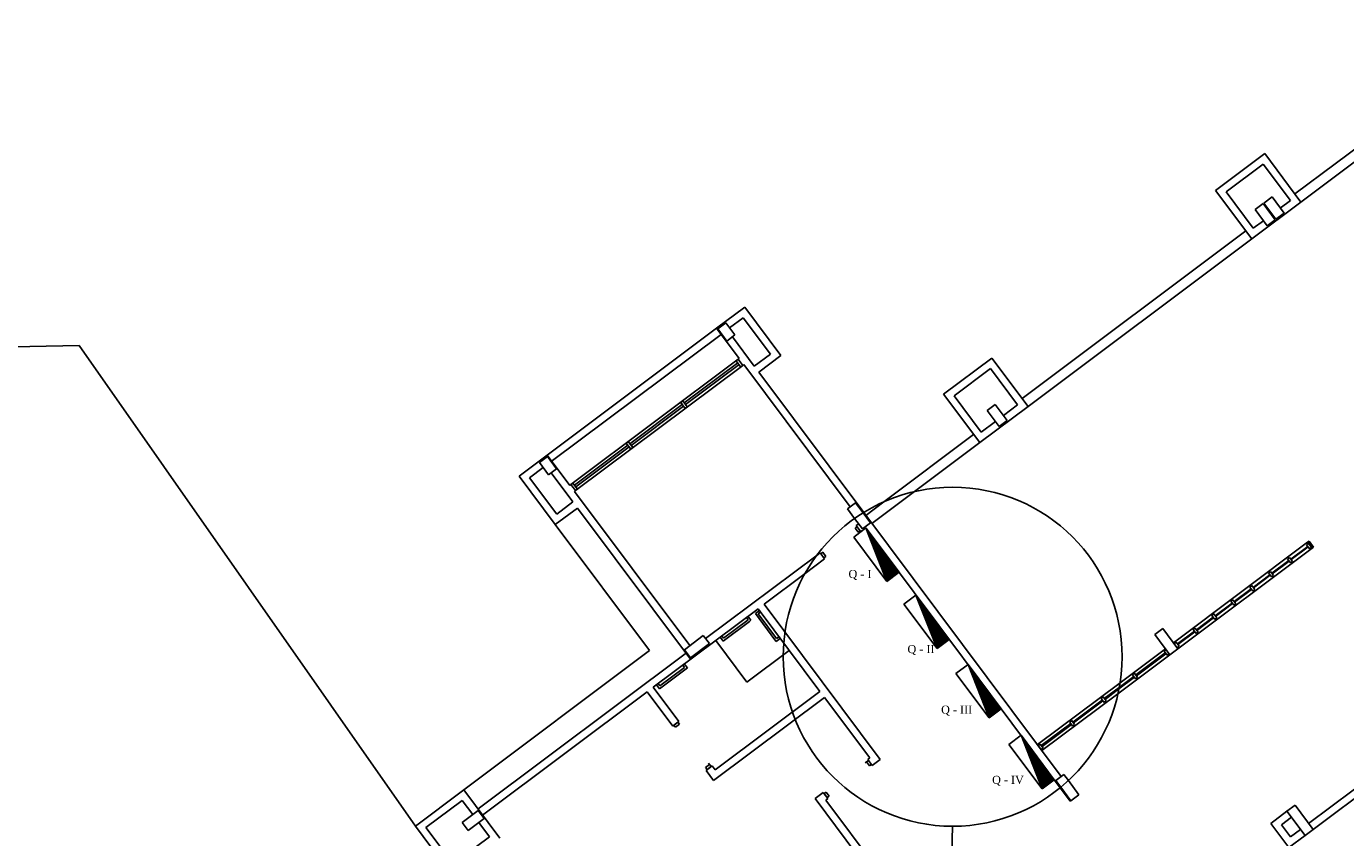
# Model space of a CAD drawing. Header units: millimetres. Extents: x 593 to 1794, y -180 to 570.
# Tile 21 of 71: x 1086 to 1112, y 66 to 82. Entities that reach past the tile are written whole.
import ezdxf

# ---------------------------------------------------------------- set-up
doc = ezdxf.new("R2010")
doc.units = ezdxf.units.MM
doc.header["$MEASUREMENT"] = 0
for name, color, linetype, lineweight in [('Layout - Marco Polo', 252, 'Continuous', 25), ('Layout 01 - Marco Polo', 152, 'Continuous', 25), ('Linha de Chamada - Marco Polo', 1, 'Continuous', 25)]:
    doc.layers.add(name, color=color, linetype=linetype, lineweight=lineweight)
doc.styles.add('TimesNewRoman', font='times.ttf')

msp = doc.modelspace()

# ---------------------------------------------------------------- linework, layer by layer
at = {"layer": 'Layout - Marco Polo'}
for p, q in [((1115.629, 81.626), (1111.186, 78.3)), ((1115.748, 81.466), (1111.305, 78.139)), ((1109.61, 78.369), (1110.586, 79.1)), ((1109.82, 78.339), (1110.556, 78.89)), ((1111.096, 78.17), (1110.556, 78.89)), ((1111.305, 78.139), (1110.586, 79.1)), ((1110.329, 77.408), (1109.61, 78.369)), ((1110.359, 77.618), (1109.82, 78.339)), ((1110.329, 77.408), (1111.305, 78.139)), ((1110.394, 77.988), (1110.554, 78.108)), ((1110.554, 78.108), (1110.794, 77.788)), ((1110.57, 78.12), (1110.731, 78.24)), ((1110.81, 77.8), (1110.57, 78.12)), ((1110.731, 78.24), (1110.97, 77.92)), ((1110.895, 78.02), (1111.096, 78.17)), ((1110.634, 77.668), (1110.394, 77.988)), ((1110.97, 77.92), (1110.81, 77.8)), ((1110.209, 77.568), (1105.766, 74.242)), ((1110.359, 77.618), (1110.559, 77.768)), ((1110.794, 77.788), (1110.634, 77.668)), ((1110.329, 77.408), (1105.886, 74.082)), ((1099.697, 75.633), (1100.258, 76.052)), ((1100.977, 75.091), (1100.258, 76.052)), ((1099.722, 75.62), (1099.882, 75.74)), ((1099.882, 75.74), (1100.062, 75.5)), ((1099.957, 75.64), (1100.227, 75.842)), ((1100.767, 75.122), (1100.227, 75.842)), ((1096.335, 73.115), (1099.697, 75.633)), ((1096.413, 72.986), (1099.787, 75.512)), ((1100.147, 75.032), (1099.697, 75.633)), ((1099.902, 75.38), (1099.722, 75.62)), ((1100.062, 75.5), (1099.902, 75.38)), ((1050.95, 74.469), (1087.038, 75.293)), ((1087.038, 75.293), (1093.716, 65.752)), ((1100.447, 74.882), (1100.012, 75.462)), ((1100.127, 75.017), (1096.805, 72.53)), ((1099.058, 74.15), (1100.119, 74.944)), ((1100.127, 75.017), (1100.087, 74.987)), ((1100.087, 74.987), (1100.177, 74.867)), ((1100.127, 75.017), (1100.147, 75.032)), ((1100.217, 74.897), (1100.127, 75.017)), ((1100.217, 74.897), (1100.127, 75.017)), ((1100.447, 74.882), (1100.767, 75.122)), ((1100.537, 74.762), (1100.977, 75.091)), ((1104.206, 74.324), (1105.167, 75.043)), ((1105.886, 74.082), (1105.167, 75.043)), ((1100.217, 74.897), (1096.894, 72.41)), ((1099.083, 74.117), (1100.144, 74.911)), ((1100.177, 74.867), (1100.217, 74.897)), ((1100.217, 74.897), (1100.237, 74.912)), ((1102.349, 72.09), (1100.237, 74.912)), ((1102.621, 71.977), (1100.537, 74.762)), ((1104.416, 74.293), (1105.137, 74.833)), ((1105.676, 74.112), (1105.137, 74.833)), ((1099.026, 74.193), (1098.986, 74.163)), ((1098.986, 74.163), (1099.076, 74.043)), ((1099.116, 74.073), (1099.026, 74.193)), ((1104.925, 73.363), (1104.206, 74.324)), ((1104.956, 73.573), (1104.416, 74.293)), ((1097.978, 73.341), (1099.018, 74.12)), ((1098.003, 73.308), (1099.043, 74.087)), ((1099.076, 74.043), (1099.116, 74.073)), ((1104.925, 73.363), (1105.886, 74.082)), ((1105.071, 74.003), (1105.231, 74.123)), ((1105.311, 73.683), (1105.071, 74.003)), ((1105.231, 74.123), (1105.471, 73.803)), ((1105.396, 73.903), (1105.676, 74.112)), ((1104.956, 73.573), (1105.236, 73.783)), ((1105.471, 73.803), (1105.311, 73.683)), ((1097.945, 73.384), (1097.905, 73.354)), ((1098.035, 73.264), (1097.945, 73.384)), ((1103.024, 72.19), (1104.805, 73.523)), ((1095.775, 72.696), (1096.335, 73.115)), ((1096.785, 72.515), (1096.335, 73.115)), ((1096.877, 72.517), (1097.938, 73.311)), ((1096.902, 72.484), (1097.963, 73.278)), ((1097.905, 73.354), (1097.995, 73.234)), ((1097.995, 73.234), (1098.035, 73.264)), ((1103.627, 72.391), (1104.925, 73.363)), ((1095.985, 72.666), (1096.253, 72.867)), ((1096.178, 72.967), (1096.338, 73.086)), ((1096.358, 72.726), (1096.178, 72.967)), ((1096.338, 73.086), (1096.518, 72.846)), ((1096.494, 71.735), (1095.775, 72.696)), ((1096.524, 71.945), (1095.985, 72.666)), ((1096.518, 72.846), (1096.358, 72.726)), ((1096.844, 72.185), (1096.41, 72.765)), ((1096.785, 72.515), (1096.805, 72.53)), ((1096.845, 72.56), (1096.805, 72.53)), ((1096.894, 72.41), (1096.805, 72.53)), ((1096.805, 72.53), (1096.894, 72.41)), ((1096.935, 72.44), (1096.845, 72.56)), ((1096.874, 72.395), (1096.894, 72.41)), ((1099.167, 69.333), (1096.874, 72.395)), ((1096.894, 72.41), (1096.935, 72.44)), ((1102.784, 71.76), (1103.627, 72.391)), ((1096.934, 72.065), (1096.494, 71.735)), ((1096.844, 72.185), (1096.524, 71.945)), ((1099.182, 69.063), (1096.934, 72.065)), ((1102.297, 72.051), (1102.457, 72.171)), ((1102.457, 72.171), (1102.608, 71.969)), ((1102.664, 71.92), (1103.024, 72.19)), ((1102.441, 71.859), (1102.297, 72.051)), ((1102.597, 71.651), (1102.441, 71.859)), ((1102.441, 71.859), (1102.441, 71.859)), ((1102.608, 71.969), (1102.757, 71.771)), ((1106.545, 66.737), (1102.621, 71.977)), ((1096.494, 71.735), (1098.367, 69.234)), ((1102.489, 71.695), (1102.449, 71.665)), ((1102.449, 71.665), (1102.509, 71.585)), ((1102.474, 71.715), (1102.522, 71.751)), ((1102.564, 71.595), (1102.474, 71.715)), ((1102.549, 71.615), (1102.489, 71.695)), ((1102.509, 71.585), (1102.549, 71.615)), ((1102.564, 71.595), (1102.664, 71.67)), ((1102.757, 71.771), (1102.597, 71.651)), ((1102.664, 71.67), (1106.524, 66.514)), ((1108.773, 69.392), (1111.439, 71.387)), ((1111.105, 71.052), (1111.44, 71.303)), ((1111.112, 71.041), (1111.447, 71.292)), ((1111.454, 71.367), (1111.414, 71.337)), ((1111.414, 71.337), (1111.473, 71.257)), ((1111.467, 71.408), (1111.439, 71.387)), ((1111.529, 71.267), (1111.439, 71.387)), ((1111.439, 71.387), (1111.529, 71.267)), ((1111.514, 71.287), (1111.454, 71.367)), ((1111.557, 71.288), (1111.467, 71.408)), ((1111.473, 71.257), (1111.514, 71.287)), ((1111.529, 71.267), (1111.557, 71.288)), ((1099.48, 69.474), (1101.695, 71.132)), ((1101.455, 70.765), (1101.843, 71.056)), ((1101.695, 71.132), (1101.753, 71.176)), ((1101.843, 71.056), (1101.753, 71.176)), ((1101.808, 71.186), (1101.768, 71.156)), ((1101.768, 71.156), (1101.828, 71.076)), ((1101.868, 71.106), (1101.808, 71.186)), ((1101.828, 71.076), (1101.868, 71.106)), ((1111.529, 71.267), (1108.863, 69.272)), ((1110.729, 70.771), (1111.065, 71.022)), ((1111.078, 71.086), (1111.038, 71.057)), ((1111.038, 71.057), (1111.098, 70.976)), ((1111.138, 71.006), (1111.078, 71.086)), ((1100.643, 70.157), (1101.455, 70.765)), ((1110.703, 70.806), (1110.663, 70.776)), ((1110.663, 70.776), (1110.723, 70.696)), ((1110.763, 70.726), (1110.703, 70.806)), ((1110.737, 70.761), (1111.072, 71.011)), ((1111.098, 70.976), (1111.138, 71.006)), ((1110.328, 70.525), (1110.288, 70.495)), ((1110.288, 70.495), (1110.348, 70.415)), ((1110.388, 70.445), (1110.328, 70.525)), ((1110.354, 70.49), (1110.689, 70.741)), ((1110.362, 70.48), (1110.697, 70.731)), ((1110.723, 70.696), (1110.763, 70.726)), ((1109.953, 70.244), (1109.913, 70.214)), ((1110.013, 70.164), (1109.953, 70.244)), ((1109.979, 70.209), (1110.314, 70.46)), ((1109.987, 70.199), (1110.322, 70.45)), ((1110.348, 70.415), (1110.388, 70.445)), ((1098.441, 68.509), (1100.522, 70.067)), ((1100.469, 69.971), (1100.55, 70.031)), ((1100.859, 69.45), (1100.469, 69.971)), ((1100.522, 70.067), (1101.751, 68.426)), ((1100.574, 69.999), (1100.525, 69.963)), ((1100.55, 70.031), (1100.574, 69.999)), ((1100.643, 70.157), (1102.95, 67.075)), ((1109.604, 69.928), (1109.939, 70.179)), ((1109.612, 69.918), (1109.947, 70.169)), ((1109.913, 70.214), (1109.973, 70.134)), ((1109.973, 70.134), (1110.013, 70.164)), ((1100.35, 69.813), (1099.83, 69.423)), ((1099.838, 69.479), (1100.326, 69.845)), ((1100.29, 69.893), (1100.322, 69.917)), ((1100.326, 69.845), (1100.29, 69.893)), ((1100.322, 69.917), (1100.382, 69.837)), ((1100.382, 69.837), (1100.35, 69.813)), ((1100.525, 69.963), (1100.891, 69.474)), ((1109.229, 69.648), (1109.564, 69.898)), ((1109.237, 69.637), (1109.572, 69.888)), ((1109.578, 69.963), (1109.538, 69.933)), ((1109.538, 69.933), (1109.598, 69.853)), ((1109.638, 69.883), (1109.578, 69.963)), ((1109.598, 69.853), (1109.638, 69.883)), ((1099.059, 69.252), (1099.435, 69.534)), ((1099.435, 69.534), (1099.555, 69.374)), ((1099.77, 69.504), (1099.802, 69.527)), ((1099.83, 69.423), (1099.77, 69.504)), ((1099.802, 69.527), (1099.838, 69.479)), ((1100.883, 69.418), (1100.859, 69.45)), ((1100.963, 69.478), (1100.883, 69.418)), ((1100.891, 69.474), (1100.939, 69.51)), ((1100.939, 69.51), (1100.963, 69.478)), ((1108.403, 69.552), (1108.563, 69.672)), ((1108.703, 69.152), (1108.403, 69.552)), ((1108.563, 69.672), (1108.863, 69.272)), ((1108.854, 69.367), (1109.189, 69.618)), ((1108.862, 69.356), (1109.197, 69.607)), ((1109.203, 69.682), (1109.163, 69.652)), ((1109.163, 69.652), (1109.223, 69.572)), ((1109.263, 69.602), (1109.203, 69.682)), ((1109.223, 69.572), (1109.263, 69.602)), ((1111.458, 65.805), (1116.549, 69.617)), ((1111.548, 65.685), (1116.679, 69.527)), ((1094.676, 66.471), (1098.367, 69.234)), ((1094.961, 66.091), (1099.104, 69.192)), ((1099.179, 69.092), (1099.059, 69.252)), ((1099.555, 69.374), (1099.179, 69.092)), ((1100.302, 68.61), (1099.682, 69.438)), ((1100.302, 68.61), (1101.142, 69.239)), ((1108.613, 69.272), (1107.712, 68.597)), ((1108.025, 68.753), (1108.611, 69.191)), ((1108.628, 69.252), (1108.588, 69.222)), ((1108.588, 69.222), (1108.648, 69.142)), ((1108.703, 69.152), (1108.613, 69.272)), ((1108.688, 69.172), (1108.628, 69.252)), ((1108.863, 69.272), (1108.703, 69.152)), ((1108.863, 69.272), (1108.773, 69.392)), ((1108.828, 69.402), (1108.788, 69.372)), ((1108.788, 69.372), (1108.848, 69.292)), ((1108.888, 69.322), (1108.828, 69.402)), ((1108.848, 69.292), (1108.888, 69.322)), ((1099.026, 68.947), (1099.058, 68.971)), ((1099.062, 68.899), (1099.026, 68.947)), ((1099.058, 68.971), (1099.118, 68.891)), ((1108.703, 69.152), (1107.671, 68.379)), ((1108.039, 68.735), (1108.624, 69.173)), ((1108.648, 69.142), (1108.688, 69.172)), ((1099.118, 68.891), (1098.566, 68.477)), ((1098.574, 68.533), (1099.062, 68.899)), ((1107.69, 68.474), (1107.999, 68.705)), ((1107.693, 68.504), (1107.985, 68.723)), ((1108.002, 68.784), (1107.962, 68.754)), ((1107.962, 68.754), (1108.022, 68.674)), ((1108.062, 68.703), (1108.002, 68.784)), ((1108.022, 68.674), (1108.062, 68.703)), ((1095.051, 65.971), (1098.321, 68.419)), ((1098.83, 67.738), (1098.321, 68.419)), ((1098.951, 67.828), (1098.441, 68.509)), ((1098.506, 68.557), (1098.538, 68.581)), ((1098.566, 68.477), (1098.506, 68.557)), ((1098.538, 68.581), (1098.574, 68.533)), ((1099.67, 66.868), (1101.751, 68.426)), ((1107.712, 68.597), (1106.071, 67.369)), ((1107.4, 68.284), (1107.693, 68.504)), ((1107.414, 68.266), (1107.69, 68.474)), ((1099.639, 66.658), (1101.841, 68.306)), ((1101.841, 68.306), (1102.74, 67.105)), ((1107.671, 68.379), (1106.161, 67.249)), ((1106.775, 67.816), (1107.36, 68.254)), ((1106.788, 67.798), (1107.374, 68.236)), ((1107.377, 68.315), (1107.337, 68.285)), ((1107.337, 68.285), (1107.397, 68.205)), ((1107.437, 68.235), (1107.377, 68.315)), ((1107.397, 68.205), (1107.437, 68.235)), ((1098.951, 67.828), (1098.83, 67.738)), ((1098.93, 67.813), (1098.85, 67.753)), ((1098.85, 67.753), (1098.88, 67.713)), ((1098.88, 67.713), (1098.96, 67.773)), ((1098.96, 67.773), (1098.93, 67.813)), ((1106.149, 67.348), (1106.735, 67.786)), ((1106.163, 67.33), (1106.748, 67.768)), ((1106.752, 67.847), (1106.712, 67.817)), ((1106.712, 67.817), (1106.771, 67.737)), ((1106.811, 67.767), (1106.752, 67.847)), ((1106.771, 67.737), (1106.811, 67.767)), ((1106.161, 67.249), (1106.071, 67.369)), ((1106.126, 67.379), (1106.086, 67.349)), ((1106.086, 67.349), (1106.146, 67.269)), ((1106.186, 67.299), (1106.126, 67.379)), ((1102.7, 67.075), (1102.74, 67.105)), ((1106.146, 67.269), (1106.186, 67.299)), ((1099.56, 66.973), (1099.48, 66.913)), ((1099.48, 66.913), (1099.51, 66.873)), ((1099.61, 66.948), (1099.49, 66.858)), ((1099.639, 66.658), (1099.49, 66.858)), ((1099.51, 66.873), (1099.59, 66.933)), ((1099.56, 66.973), (1099.541, 66.998)), ((1099.59, 66.933), (1099.56, 66.973)), ((1099.67, 66.868), (1099.61, 66.948)), ((1102.675, 67.025), (1102.65, 67.006)), ((1102.715, 67.055), (1102.675, 67.025)), ((1102.675, 67.025), (1102.735, 66.945)), ((1102.7, 67.075), (1102.79, 66.955)), ((1102.775, 66.975), (1102.715, 67.055)), ((1102.735, 66.945), (1102.775, 66.975)), ((1102.79, 66.955), (1102.95, 67.075)), ((1106.436, 66.656), (1106.597, 66.776)), ((1106.535, 66.524), (1106.436, 66.656)), ((1106.597, 66.776), (1106.686, 66.656)), ((1106.686, 66.656), (1106.896, 66.375)), ((1094.676, 66.471), (1093.716, 65.752)), ((1095.395, 65.51), (1094.676, 66.471)), ((1101.659, 66.296), (1101.819, 66.416)), ((1101.659, 66.296), (1102.693, 64.915)), ((1101.819, 66.416), (1101.909, 66.296)), ((1101.874, 66.426), (1101.834, 66.396)), ((1101.834, 66.396), (1101.894, 66.316)), ((1101.934, 66.346), (1101.874, 66.426)), ((1101.894, 66.316), (1101.934, 66.346)), ((1106.524, 66.514), (1106.724, 66.246)), ((1106.736, 66.255), (1106.535, 66.524)), ((1106.896, 66.375), (1106.736, 66.255)), ((1094.646, 66.261), (1093.926, 65.722)), ((1094.644, 65.822), (1094.964, 66.062)), ((1094.856, 65.981), (1094.646, 66.261)), ((1094.964, 66.062), (1095.084, 65.902)), ((1101.869, 66.266), (1101.909, 66.296)), ((1101.869, 66.266), (1103.472, 64.124)), ((1106.736, 66.255), (1106.723, 66.246)), ((1111.028, 66.046), (1110.708, 65.806)), ((1111.028, 66.046), (1110.708, 65.806)), ((1111.028, 66.046), (1111.188, 66.166)), ((1111.388, 65.565), (1111.028, 66.046)), ((1111.188, 66.166), (1111.548, 65.685)), ((1094.764, 65.662), (1094.644, 65.822)), ((1095.084, 65.902), (1094.764, 65.662)), ((1095.185, 65.541), (1094.976, 65.821)), ((1110.708, 65.806), (1111.067, 65.326)), ((1111.118, 65.926), (1110.918, 65.776)), ((1110.918, 65.776), (1111.098, 65.536)), ((1094.435, 64.791), (1093.716, 65.752)), ((1094.465, 65.001), (1093.926, 65.722)), ((1095.185, 65.541), (1094.465, 65.001)), ((1111.388, 65.565), (1111.067, 65.326)), ((1111.298, 65.685), (1111.098, 65.536)), ((1111.548, 65.685), (1111.388, 65.565))]:
    msp.add_line(p, q, dxfattribs=at)
at = {"layer": 'Layout 01 - Marco Polo', "linetype": 'Continuous'}
for p, q in [((1102.664, 71.67), (1102.424, 71.49)), ((1103.323, 70.789), (1102.664, 71.67)), ((1103.083, 70.609), (1102.664, 71.67)), ((1102.671, 71.66), (1102.669, 71.658)), ((1102.679, 71.65), (1102.673, 71.646)), ((1102.686, 71.64), (1102.678, 71.634)), ((1102.694, 71.63), (1102.683, 71.622)), ((1102.701, 71.62), (1102.687, 71.61)), ((1102.709, 71.61), (1102.693, 71.598)), ((1102.716, 71.6), (1102.697, 71.586)), ((1102.724, 71.59), (1102.702, 71.573)), ((1102.731, 71.58), (1102.707, 71.562)), ((1102.739, 71.57), (1102.711, 71.549)), ((1102.746, 71.56), (1102.716, 71.538)), ((1102.754, 71.55), (1102.721, 71.525)), ((1102.761, 71.54), (1102.726, 71.514)), ((1102.424, 71.49), (1103.083, 70.609)), ((1102.769, 71.53), (1102.73, 71.501)), ((1102.776, 71.52), (1102.735, 71.489)), ((1102.784, 71.51), (1102.74, 71.477)), ((1102.791, 71.5), (1102.744, 71.465)), ((1102.799, 71.49), (1102.75, 71.453)), ((1102.806, 71.48), (1102.754, 71.441)), ((1102.814, 71.47), (1102.759, 71.429)), ((1102.821, 71.46), (1102.764, 71.417)), ((1102.829, 71.45), (1102.769, 71.405)), ((1102.836, 71.44), (1102.773, 71.393)), ((1102.844, 71.43), (1102.778, 71.38)), ((1102.851, 71.42), (1102.783, 71.369)), ((1102.859, 71.41), (1102.788, 71.357)), ((1102.866, 71.4), (1102.792, 71.345)), ((1102.874, 71.39), (1102.797, 71.333)), ((1102.881, 71.38), (1102.801, 71.321)), ((1102.889, 71.37), (1102.807, 71.308)), ((1102.896, 71.36), (1102.812, 71.297)), ((1102.903, 71.35), (1102.816, 71.284)), ((1102.911, 71.34), (1102.821, 71.273)), ((1102.918, 71.33), (1102.826, 71.26)), ((1102.926, 71.32), (1102.83, 71.249)), ((1102.933, 71.309), (1102.835, 71.236)), ((1102.941, 71.3), (1102.84, 71.224)), ((1102.948, 71.289), (1102.845, 71.212)), ((1102.956, 71.28), (1102.849, 71.2)), ((1102.963, 71.269), (1102.855, 71.188)), ((1102.971, 71.26), (1102.859, 71.176)), ((1102.978, 71.249), (1102.864, 71.164)), ((1102.986, 71.24), (1102.869, 71.152)), ((1102.993, 71.229), (1102.873, 71.14)), ((1103.001, 71.22), (1102.878, 71.128)), ((1103.008, 71.209), (1102.883, 71.115)), ((1103.016, 71.2), (1102.887, 71.104)), ((1103.023, 71.189), (1102.893, 71.092)), ((1103.031, 71.18), (1102.897, 71.08)), ((1103.038, 71.169), (1102.902, 71.068)), ((1103.046, 71.16), (1102.906, 71.056)), ((1103.053, 71.149), (1102.912, 71.043)), ((1103.061, 71.14), (1102.916, 71.032)), ((1103.068, 71.129), (1102.921, 71.019)), ((1103.075, 71.12), (1102.926, 71.008)), ((1103.083, 71.109), (1102.93, 70.995)), ((1103.09, 71.1), (1102.935, 70.983)), ((1103.098, 71.089), (1102.94, 70.971)), ((1103.105, 71.08), (1102.945, 70.959)), ((1103.113, 71.069), (1102.95, 70.947)), ((1103.12, 71.06), (1102.954, 70.935)), ((1103.128, 71.049), (1102.959, 70.923)), ((1103.135, 71.04), (1102.963, 70.911)), ((1103.143, 71.029), (1102.969, 70.899)), ((1103.15, 71.02), (1102.973, 70.887)), ((1103.158, 71.009), (1102.978, 70.874)), ((1103.165, 71), (1102.983, 70.863)), ((1103.173, 70.989), (1102.987, 70.85)), ((1103.18, 70.98), (1102.992, 70.839)), ((1103.188, 70.969), (1102.998, 70.827)), ((1103.195, 70.96), (1103.002, 70.815)), ((1103.203, 70.949), (1103.007, 70.802)), ((1103.21, 70.94), (1103.011, 70.79)), ((1103.218, 70.929), (1103.016, 70.778)), ((1103.225, 70.92), (1103.021, 70.767)), ((1103.233, 70.909), (1103.026, 70.754)), ((1103.24, 70.9), (1103.031, 70.743)), ((1103.248, 70.889), (1103.035, 70.73)), ((1103.255, 70.88), (1103.04, 70.718)), ((1103.263, 70.869), (1103.045, 70.706)), ((1103.27, 70.86), (1103.049, 70.694)), ((1103.278, 70.849), (1103.055, 70.682)), ((1103.285, 70.84), (1103.059, 70.67)), ((1103.293, 70.829), (1103.064, 70.658)), ((1103.3, 70.82), (1103.068, 70.646)), ((1103.308, 70.809), (1103.073, 70.634)), ((1103.315, 70.8), (1103.078, 70.622)), ((1103.083, 70.609), (1103.323, 70.789)), ((1103.659, 70.335), (1103.419, 70.155)), ((1104.318, 69.454), (1103.659, 70.335)), ((1104.078, 69.274), (1103.659, 70.335)), ((1103.666, 70.325), (1103.664, 70.323)), ((1103.674, 70.315), (1103.668, 70.31)), ((1103.681, 70.305), (1103.673, 70.299)), ((1103.689, 70.295), (1103.679, 70.287)), ((1103.696, 70.285), (1103.683, 70.275)), ((1103.704, 70.275), (1103.688, 70.263)), ((1103.711, 70.265), (1103.692, 70.251)), ((1103.719, 70.255), (1103.697, 70.238)), ((1103.726, 70.245), (1103.701, 70.226)), ((1103.734, 70.235), (1103.707, 70.214)), ((1103.419, 70.155), (1104.078, 69.274)), ((1103.741, 70.225), (1103.712, 70.203)), ((1103.749, 70.215), (1103.716, 70.19)), ((1103.756, 70.205), (1103.721, 70.179)), ((1103.764, 70.195), (1103.725, 70.166)), ((1103.771, 70.185), (1103.73, 70.154)), ((1103.779, 70.175), (1103.736, 70.142)), ((1103.786, 70.165), (1103.74, 70.13)), ((1103.794, 70.155), (1103.745, 70.118)), ((1103.801, 70.145), (1103.749, 70.106)), ((1103.809, 70.135), (1103.754, 70.094)), ((1103.816, 70.125), (1103.759, 70.082)), ((1103.824, 70.115), (1103.764, 70.07)), ((1103.831, 70.105), (1103.769, 70.058)), ((1103.839, 70.095), (1103.773, 70.045)), ((1103.846, 70.085), (1103.778, 70.034)), ((1103.854, 70.075), (1103.783, 70.022)), ((1103.861, 70.065), (1103.787, 70.01)), ((1103.869, 70.054), (1103.793, 69.998)), ((1103.876, 70.045), (1103.797, 69.986)), ((1103.884, 70.034), (1103.802, 69.973)), ((1103.891, 70.025), (1103.806, 69.961)), ((1103.899, 70.014), (1103.812, 69.949)), ((1103.906, 70.005), (1103.816, 69.938)), ((1103.914, 69.994), (1103.821, 69.925)), ((1103.921, 69.985), (1103.826, 69.914)), ((1103.929, 69.974), (1103.83, 69.901)), ((1103.936, 69.965), (1103.835, 69.889)), ((1103.944, 69.954), (1103.84, 69.877)), ((1103.951, 69.945), (1103.844, 69.865)), ((1103.959, 69.934), (1103.85, 69.853)), ((1103.966, 69.925), (1103.854, 69.841)), ((1103.974, 69.914), (1103.859, 69.829)), ((1103.981, 69.905), (1103.864, 69.817)), ((1103.989, 69.894), (1103.869, 69.804)), ((1103.996, 69.885), (1103.873, 69.793)), ((1104.004, 69.874), (1103.878, 69.78)), ((1104.011, 69.865), (1103.883, 69.769)), ((1104.019, 69.854), (1103.888, 69.757)), ((1104.026, 69.845), (1103.892, 69.745)), ((1104.034, 69.834), (1103.898, 69.732)), ((1104.041, 69.825), (1103.902, 69.72)), ((1104.049, 69.814), (1103.907, 69.708)), ((1104.056, 69.805), (1103.911, 69.696)), ((1104.064, 69.794), (1103.916, 69.684)), ((1104.071, 69.785), (1103.921, 69.673)), ((1104.079, 69.774), (1103.926, 69.66)), ((1104.086, 69.765), (1103.93, 69.648)), ((1104.094, 69.754), (1103.935, 69.636)), ((1104.101, 69.745), (1103.94, 69.624)), ((1104.109, 69.734), (1103.945, 69.612)), ((1104.116, 69.725), (1103.949, 69.6)), ((1104.124, 69.714), (1103.955, 69.588)), ((1104.131, 69.705), (1103.959, 69.576)), ((1104.138, 69.694), (1103.964, 69.564)), ((1104.146, 69.685), (1103.969, 69.552)), ((1104.153, 69.674), (1103.973, 69.539)), ((1104.161, 69.665), (1103.978, 69.528)), ((1104.168, 69.654), (1103.983, 69.515)), ((1104.176, 69.645), (1103.988, 69.504)), ((1104.183, 69.634), (1103.993, 69.492)), ((1104.191, 69.625), (1103.997, 69.48)), ((1104.198, 69.614), (1104.002, 69.467)), ((1104.206, 69.605), (1104.006, 69.455)), ((1104.213, 69.594), (1104.012, 69.443)), ((1104.221, 69.585), (1104.016, 69.431)), ((1104.228, 69.574), (1104.021, 69.419)), ((1104.236, 69.565), (1104.026, 69.408)), ((1104.243, 69.554), (1104.03, 69.395)), ((1104.251, 69.545), (1104.035, 69.383)), ((1104.258, 69.534), (1104.04, 69.371)), ((1104.266, 69.525), (1104.045, 69.359)), ((1104.273, 69.514), (1104.05, 69.347)), ((1104.281, 69.505), (1104.054, 69.335)), ((1104.288, 69.494), (1104.059, 69.323)), ((1104.296, 69.485), (1104.063, 69.311)), ((1104.303, 69.474), (1104.069, 69.299)), ((1104.31, 69.465), (1104.074, 69.287)), ((1104.078, 69.274), (1104.318, 69.454)), ((1104.694, 68.958), (1104.454, 68.778)), ((1105.353, 68.077), (1104.694, 68.958)), ((1105.113, 67.898), (1104.694, 68.958)), ((1104.701, 68.948), (1104.699, 68.947)), ((1104.709, 68.938), (1104.704, 68.934)), ((1104.716, 68.928), (1104.708, 68.922)), ((1104.724, 68.918), (1104.713, 68.91)), ((1104.454, 68.778), (1105.113, 67.898)), ((1104.731, 68.908), (1104.718, 68.898)), ((1104.739, 68.898), (1104.723, 68.886)), ((1104.746, 68.888), (1104.727, 68.874)), ((1104.754, 68.878), (1104.733, 68.862)), ((1104.761, 68.868), (1104.736, 68.85)), ((1104.769, 68.858), (1104.742, 68.838)), ((1104.776, 68.848), (1104.746, 68.826)), ((1104.784, 68.838), (1104.751, 68.813)), ((1104.791, 68.828), (1104.756, 68.802)), ((1104.799, 68.818), (1104.761, 68.789)), ((1104.806, 68.808), (1104.765, 68.778)), ((1104.814, 68.798), (1104.77, 68.765)), ((1104.821, 68.788), (1104.775, 68.754)), ((1104.829, 68.778), (1104.78, 68.741)), ((1104.836, 68.768), (1104.784, 68.729)), ((1104.844, 68.758), (1104.79, 68.717)), ((1104.851, 68.748), (1104.794, 68.705)), ((1104.859, 68.738), (1104.799, 68.693)), ((1104.866, 68.728), (1104.804, 68.681)), ((1104.874, 68.718), (1104.808, 68.669)), ((1104.881, 68.708), (1104.813, 68.657)), ((1104.889, 68.698), (1104.818, 68.644)), ((1104.896, 68.688), (1104.823, 68.633)), ((1104.904, 68.678), (1104.828, 68.621)), ((1104.911, 68.668), (1104.832, 68.609)), ((1104.919, 68.658), (1104.837, 68.597)), ((1104.926, 68.648), (1104.841, 68.585)), ((1104.934, 68.638), (1104.847, 68.572)), ((1104.941, 68.628), (1104.851, 68.56)), ((1104.949, 68.618), (1104.856, 68.548)), ((1104.956, 68.608), (1104.861, 68.537)), ((1104.964, 68.598), (1104.865, 68.524)), ((1104.971, 68.588), (1104.87, 68.513)), ((1104.979, 68.578), (1104.875, 68.5)), ((1104.986, 68.568), (1104.88, 68.488)), ((1104.994, 68.558), (1104.885, 68.476)), ((1105.001, 68.548), (1104.889, 68.464)), ((1105.009, 68.538), (1104.894, 68.452)), ((1105.016, 68.528), (1104.898, 68.44)), ((1105.024, 68.518), (1104.904, 68.428)), ((1105.031, 68.508), (1104.909, 68.416)), ((1105.039, 68.498), (1104.913, 68.404)), ((1105.046, 68.488), (1104.918, 68.392)), ((1105.054, 68.478), (1104.922, 68.379)), ((1105.061, 68.468), (1104.927, 68.368)), ((1105.069, 68.458), (1104.933, 68.356)), ((1105.076, 68.448), (1104.937, 68.344)), ((1105.084, 68.438), (1104.942, 68.332)), ((1105.091, 68.428), (1104.946, 68.32)), ((1105.099, 68.418), (1104.951, 68.307)), ((1105.106, 68.408), (1104.955, 68.295)), ((1105.114, 68.398), (1104.961, 68.283)), ((1105.121, 68.388), (1104.966, 68.272)), ((1105.129, 68.378), (1104.97, 68.259)), ((1105.136, 68.368), (1104.975, 68.248)), ((1105.144, 68.358), (1104.98, 68.235)), ((1105.151, 68.348), (1104.984, 68.223)), ((1105.159, 68.338), (1104.99, 68.211)), ((1105.166, 68.328), (1104.994, 68.199)), ((1105.174, 68.318), (1104.999, 68.187)), ((1105.181, 68.308), (1105.003, 68.175)), ((1105.189, 68.298), (1105.008, 68.163)), ((1105.196, 68.288), (1105.013, 68.151)), ((1105.204, 68.278), (1105.018, 68.139)), ((1105.211, 68.268), (1105.023, 68.127)), ((1105.219, 68.258), (1105.027, 68.114)), ((1105.226, 68.248), (1105.032, 68.103)), ((1105.234, 68.238), (1105.037, 68.091)), ((1105.241, 68.228), (1105.041, 68.079)), ((1105.249, 68.218), (1105.047, 68.066)), ((1105.256, 68.208), (1105.051, 68.054)), ((1105.264, 68.197), (1105.056, 68.042)), ((1105.271, 68.188), (1105.06, 68.03)), ((1105.279, 68.177), (1105.066, 68.018)), ((1105.286, 68.168), (1105.07, 68.007)), ((1105.293, 68.157), (1105.075, 67.994)), ((1105.301, 68.148), (1105.08, 67.982)), ((1105.308, 68.137), (1105.084, 67.97)), ((1105.316, 68.128), (1105.089, 67.958)), ((1105.323, 68.117), (1105.095, 67.946)), ((1105.331, 68.108), (1105.098, 67.934)), ((1105.338, 68.097), (1105.104, 67.922)), ((1105.346, 68.088), (1105.108, 67.91)), ((1105.113, 67.898), (1105.353, 68.077)), ((1105.746, 67.553), (1105.506, 67.373)), ((1105.506, 67.373), (1106.166, 66.492)), ((1106.406, 66.672), (1105.746, 67.553)), ((1106.166, 66.492), (1105.746, 67.553)), ((1105.754, 67.542), (1105.751, 67.54)), ((1105.761, 67.533), (1105.756, 67.528)), ((1105.769, 67.522), (1105.761, 67.516)), ((1105.776, 67.513), (1105.765, 67.504)), ((1105.784, 67.502), (1105.771, 67.492)), ((1105.791, 67.493), (1105.775, 67.48)), ((1105.799, 67.482), (1105.78, 67.468)), ((1105.806, 67.473), (1105.785, 67.456)), ((1105.814, 67.462), (1105.789, 67.444)), ((1105.821, 67.453), (1105.794, 67.432)), ((1105.829, 67.442), (1105.799, 67.419)), ((1105.836, 67.433), (1105.804, 67.408)), ((1105.844, 67.422), (1105.808, 67.395)), ((1105.851, 67.413), (1105.813, 67.384)), ((1105.859, 67.402), (1105.818, 67.372)), ((1105.866, 67.393), (1105.822, 67.36)), ((1105.874, 67.382), (1105.828, 67.347)), ((1105.881, 67.373), (1105.832, 67.335)), ((1105.889, 67.362), (1105.837, 67.323)), ((1105.896, 67.353), (1105.842, 67.312)), ((1105.904, 67.342), (1105.846, 67.299)), ((1105.911, 67.333), (1105.851, 67.288)), ((1105.919, 67.322), (1105.856, 67.275)), ((1105.926, 67.313), (1105.861, 67.263)), ((1105.934, 67.302), (1105.866, 67.251)), ((1105.941, 67.293), (1105.87, 67.239)), ((1105.949, 67.282), (1105.875, 67.227)), ((1105.956, 67.273), (1105.879, 67.215)), ((1105.964, 67.262), (1105.885, 67.203)), ((1105.971, 67.253), (1105.89, 67.191)), ((1105.979, 67.242), (1105.894, 67.179)), ((1105.986, 67.232), (1105.899, 67.167)), ((1105.994, 67.222), (1105.904, 67.154)), ((1106.001, 67.212), (1105.908, 67.143)), ((1106.009, 67.202), (1105.913, 67.13)), ((1106.016, 67.192), (1105.918, 67.119)), ((1106.024, 67.182), (1105.923, 67.107)), ((1106.031, 67.172), (1105.927, 67.095)), ((1106.039, 67.162), (1105.932, 67.082)), ((1106.046, 67.152), (1105.936, 67.07)), ((1106.054, 67.142), (1105.942, 67.058)), ((1106.061, 67.132), (1105.947, 67.047)), ((1106.069, 67.122), (1105.951, 67.034)), ((1106.076, 67.112), (1105.956, 67.023)), ((1106.084, 67.102), (1105.961, 67.01)), ((1106.091, 67.092), (1105.965, 66.998)), ((1106.099, 67.082), (1105.971, 66.986)), ((1106.106, 67.072), (1105.975, 66.974)), ((1106.114, 67.062), (1105.98, 66.962)), ((1106.121, 67.052), (1105.984, 66.95)), ((1106.129, 67.042), (1105.99, 66.938)), ((1106.136, 67.032), (1105.994, 66.926)), ((1106.144, 67.022), (1105.999, 66.913)), ((1106.151, 67.012), (1106.004, 66.902)), ((1106.159, 67.002), (1106.008, 66.889)), ((1106.166, 66.992), (1106.013, 66.878)), ((1106.174, 66.982), (1106.018, 66.865)), ((1106.181, 66.972), (1106.022, 66.854)), ((1106.189, 66.962), (1106.028, 66.841)), ((1106.196, 66.952), (1106.032, 66.829)), ((1106.204, 66.942), (1106.037, 66.817)), ((1106.211, 66.932), (1106.041, 66.805)), ((1106.219, 66.922), (1106.047, 66.793)), ((1106.226, 66.912), (1106.051, 66.782)), ((1106.234, 66.902), (1106.056, 66.769)), ((1106.241, 66.892), (1106.061, 66.757)), ((1106.249, 66.882), (1106.065, 66.745)), ((1106.256, 66.872), (1106.07, 66.733)), ((1106.264, 66.862), (1106.076, 66.721)), ((1106.271, 66.852), (1106.08, 66.709)), ((1106.279, 66.842), (1106.085, 66.697)), ((1106.286, 66.832), (1106.089, 66.685)), ((1106.294, 66.822), (1106.094, 66.673)), ((1106.301, 66.812), (1106.099, 66.661)), ((1106.309, 66.802), (1106.104, 66.648)), ((1106.316, 66.792), (1106.108, 66.637)), ((1106.324, 66.782), (1106.113, 66.624)), ((1106.331, 66.772), (1106.118, 66.613)), ((1106.339, 66.762), (1106.122, 66.6)), ((1106.346, 66.752), (1106.127, 66.589)), ((1106.354, 66.742), (1106.133, 66.576)), ((1106.361, 66.732), (1106.137, 66.564)), ((1106.369, 66.722), (1106.142, 66.552)), ((1106.376, 66.712), (1106.146, 66.54)), ((1106.384, 66.702), (1106.151, 66.528)), ((1106.391, 66.692), (1106.156, 66.517)), ((1106.399, 66.682), (1106.161, 66.504)), ((1106.166, 66.492), (1106.406, 66.672))]:
    msp.add_line(p, q, dxfattribs=at)
at = {"layer": 'Linha de Chamada - Marco Polo'}
msp.add_line((1104.387, 65.748), (1102.962, 14.114), dxfattribs=at)
msp.add_circle((1104.387, 69.113), 3.365, dxfattribs=at)

# ---------------------------------------------------------------- texts
at = {"layer": 'Layout 01 - Marco Polo', "char_height": 0.16, "width": 0.768, "attachment_point": 5, "line_spacing_factor": 0.9, "style": 'TimesNewRoman'}
for s, insert in [('Q - I', (1102.547, 70.736)), ('Q - II', (1103.759, 69.245)), ('Q - III', (1104.467, 68.043)), ('Q - IV', (1105.487, 66.65))]:
    msp.add_mtext(s, dxfattribs=dict(at, insert=insert))

doc.saveas('drawing.dxf')
